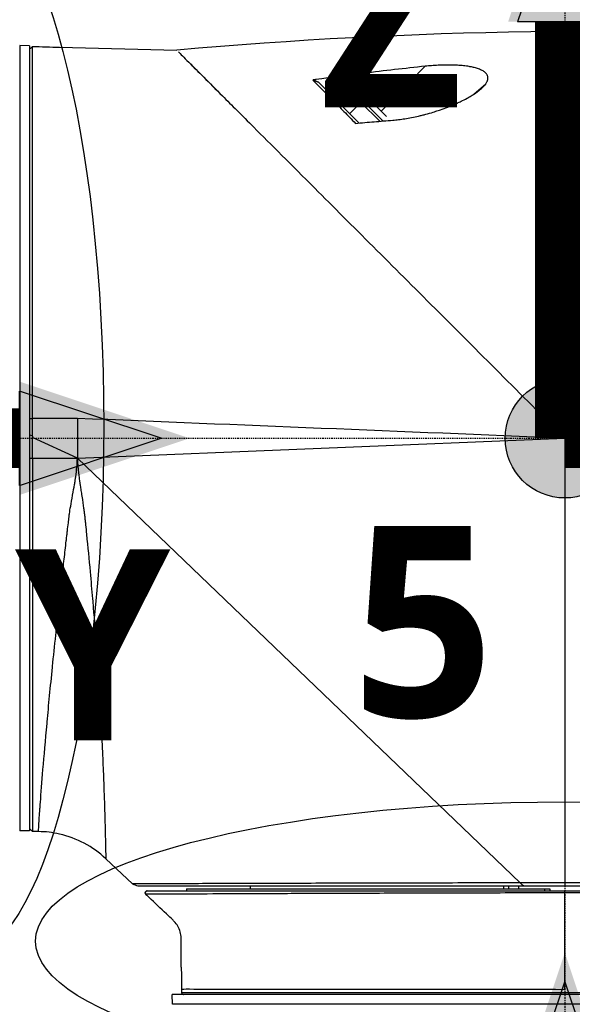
# Model space of a CAD drawing. Header units: millimetres. Extents: x 0 to 4378, y 0 to 2376.
# Tile 151 of 256: x 1524 to 1579, y 1681 to 1780. Entities that reach past the tile are written whole.
import ezdxf

# ---------------------------------------------------------------- set-up
doc = ezdxf.new("R2010")
doc.units = ezdxf.units.MM
doc.header["$LTSCALE"] = 0.2
doc.linetypes.add('CENTER2', pattern=[1.125, 0.75, -0.125, 0.125, -0.125])
for name, color, linetype in [('02_Center Line', 1, 'CENTER2'), ('07_Special Line2', 76, 'Continuous'), ('12_Before Rev.Num.', 5, 'Continuous'), ('13_After Rev.Num.', 6, 'Continuous')]:
    doc.layers.add(name, color=color, linetype=linetype)
doc.layers.add('14_Mark', color=7, linetype='Continuous', true_color=0xe03c31)
doc.styles.add('Rainbow-5.0 Style', font='malgunsl.ttf')
doc.dimstyles.new('Rainbow-5.0 Style', dxfattribs={"dimtxt": 4, "dimasz": 2.5, "dimexe": 1, "dimexo": 1, "dimgap": 1, "dimtad": 1, "dimdsep": 46, "dimtxsty": 'Rainbow-5.0 Style', "dimcen": 0, "dimclrd": 251, "dimclre": 251, "dimclrt": 7, "dimazin": 3, "dimtp": 0.1, "dimtm": 0.1, "dimtfac": 0.61, "dimtmove": 0, "dimatfit": 3, "dimfxl": 1, "dimlwd": -1, "dimlwe": -1, "dimarcsym": 1})
doc.dimstyles.new('Rainbow-5.0 Style$0', dxfattribs={"dimtxt": 4, "dimasz": 3, "dimexe": 2, "dimexo": 1, "dimgap": 0.8, "dimtad": 1, "dimzin": 9, "dimdsep": 46, "dimtxsty": 'Rainbow-5.0 Style', "dimcen": 0, "dimclrd": 251, "dimclre": 251, "dimclrt": 256, "dimadec": 1, "dimazin": 0, "dimtp": 0.1, "dimtm": 0.1, "dimtfac": 0.61, "dimtmove": 0, "dimatfit": 3, "dimfxl": 1, "dimlwd": -1, "dimlwe": -1, "dimarcsym": 1})

# ---------------------------------------------------------------- blocks, each defined once
blk = doc.blocks.new('Blk$A21N0-7P24L')
for p, q in [((-165.5, 1142.676), (-165.5, 1063.724)), ((-164.5, 1142.65), (-165.5, 1142.676)), ((-164.5, 1142.65), (-164.5, 1063.75)), ((-161.5, 1142.519), (-161.5, 1142.522)), ((-161.5, 1142.522), (-149.719, 1142.219)), ((-129.151, 1136.078), (-124.738, 1140.601)), ((-135.495, 1139.028), (-131.361, 1134.894)), ((-119.865, 1137.78), (-118.659, 1138.831)), ((-131.192, 1136.974), (-132.317, 1135.849)), ((-129.29, 1135.072), (-131.192, 1136.974)), ((-128.98, 1135.098), (-130.932, 1137.049)), ((-129.497, 1136.424), (-129.63, 1136.556)), ((-128.64, 1135.566), (-129.497, 1136.424)), ((-122.7, 1115.2), (-122.7, 1115.2)), ((-164.5, 1105.185), (-164.203, 1105.2)), ((-159.7, 1105.2), (-164.203, 1105.2)), ((-164.203, 1103.408), (-164.203, 1105.2)), ((-159.7, 1105.2), (-159.701, 1101.2)), ((-126.376, 1103.84), (-126.376, 1103.84)), ((-164.203, 1103.408), (-164.5, 1103.539)), ((-164.203, 1103.408), (-164.197, 1103.268)), ((-159.701, 1101.2), (-164.197, 1103.268)), ((-164.197, 1101.2), (-164.197, 1103.268)), ((-159.701, 1101.2), (-110.7, 1103.2)), ((-110.7, 1103.2), (-110.7, 1058.5)), ((-164.197, 1101.2), (-159.701, 1101.2)), ((-164.197, 1101.2), (-164.197, 1063.666)), ((-159.701, 1101.2), (-115.183, 1058.5)), ((-164.5, 1063.75), (-165.5, 1063.724)), ((-164.231, 1063.7), (-164.197, 1063.666)), ((-163.619, 1063.661), (-164.197, 1063.666)), ((-161.5, 1063.412), (-161.5, 1063.415)), ((-154.688, 1058.9), (-156.849, 1060.936)), ((-154.688, 1058.9), (-154.684, 1058.9)), ((-154.684, 1058.9), (-154.16, 1058.406)), ((-154.16, 1058.406), (-154.684, 1058.9)), ((-142.3, 1057.9), (-142.3, 1058.2)), ((-116.829, 1057.9), (-116.829, 1058.2)), ((-116.365, 1058.2), (-116.365, 1057.9)), ((-115.365, 1058.2), (-115.365, 1057.9)), ((-110.7, 1058.5), (-115.183, 1058.5)), ((-114.871, 1058.2), (-110.702, 1058.2)), ((-110.702, 1058.2), (-72.002, 1058.2)), ((-71.703, 1058.5), (-110.7, 1058.5)), ((-152.857, 1057.582), (-152.858, 1057.582)), ((-148.747, 1057.9), (-112.727, 1057.9)), ((-148.747, 1057.9), (-148.747, 1057.7)), ((-112.727, 1057.9), (-112.2, 1057.9)), ((-112.727, 1057.7), (-112.727, 1057.9)), ((-112.727, 1057.498), (-112.727, 1057.498)), ((-112.2, 1057.9), (-112.2, 1057.7)), ((-112.2, 1057.499), (-112.2, 1057.499)), ((-110.703, 1057.7), (-72.35, 1057.7)), ((-72.153, 1057.5), (-110.702, 1057.5)), ((-71.224, 1047.3), (-150.176, 1047.3)), ((-150.15, 1046.3), (-150.176, 1047.3)), ((-149.247, 1047.807), (-149.247, 1047.5)), ((-149.247, 1047.5), (-72.153, 1047.5)), ((-149.112, 1047.31), (-149.112, 1047.311)), ((-112.727, 1047.812), (-112.727, 1047.813)), ((-112.2, 1047.81), (-112.2, 1047.809)), ((-111.5, 1047.805), (-111.5, 1047.805)), ((-71.25, 1046.3), (-150.15, 1046.3))]:
    blk.add_line(p, q)
for centre, radius, start, end in [((-130.994, 1136.776), 0.28, 77.26923, 135), ((-132.034, 1132.172), 5, 61.2602, 77.26923), ((-163.707, 1053.659), 10, 46.70019, 77.25153), ((-149.047, 1047.5), 0.2, 180.00136, 250.88954), ((-149.05, 1047.5), 0.2, 251.87564, 270)]:
    blk.add_arc(centre, radius, start, end)
for centre, major_axis, ratio, start_param, end_param in [((397.361, -149.738), (714.851, -1240.381), 0.515016, 2.818308, 2.907382), ((-110.703, 1057.5), (0, 0.2), 0.005152, 4.712435, 6.283181)]:
    blk.add_ellipse(centre, major_axis=major_axis, ratio=ratio, start_param=start_param, end_param=end_param)
for points, knots in [([(-164.208, 1142.589), (-164.255, 1142.543), (-164.303, 1142.496), (-164.4, 1142.401), (-164.45, 1142.353), (-164.5, 1142.304)], [0.00107889, 0.00107889, 0.00107889, 0.00107889, 0.02093901, 0.02093901, 0.04187803, 0.04187803, 0.04187803, 0.04187803]), ([(-164.203, 1105.2), (-164.203, 1107.019), (-164.203, 1108.831), (-164.203, 1114.215), (-164.204, 1117.695), (-164.205, 1125.608), (-164.205, 1129.732), (-164.207, 1136.368), (-164.207, 1138.868), (-164.208, 1141.478), (-164.208, 1142.127), (-164.208, 1142.518), (-164.208, 1142.575), (-164.208, 1142.589)], [-6.580667, -6.580667, -6.580667, -6.580667, -6.029526, -6.029526, -4.924411, -4.924411, -3.357193, -3.357193, -1.848116, -1.848116, -0.91919, -0.91919, -0.597044, -0.597044, -0.597044, -0.597044]), ([(-149.548, 1142.048), (-149.356, 1141.856), (-149.005, 1141.505), (-148.48, 1140.98), (-148.455, 1140.955), (-148.43, 1140.93), (-147.63, 1140.13), (-146.492, 1138.992), (-145.123, 1137.623)], [0.366869, 0.366869, 0.366869, 0.366869, 0.988594, 0.988594, 1.019002, 1.019002, 1.019002, 1.986761, 1.986761, 1.986761, 1.986761]), ([(-148.43, 1140.93), (-148.199, 1140.699), (-147.945, 1140.445), (-147.665, 1140.165), (-146.983, 1139.483), (-146.151, 1138.651), (-145.174, 1137.674), (-145.149, 1137.649), (-145.123, 1137.623)], [1.0208114, 1.0208114, 1.0208114, 1.0208114, 1.2949648, 1.2949648, 1.2949648, 1.9652989, 1.9652989, 1.9829877, 1.9829877, 1.9829877, 1.9829877]), ([(-124.738, 1140.601), (-126.791, 1140.383), (-128.843, 1140.148), (-130.893, 1139.893), (-132.505, 1139.694), (-134.116, 1139.482), (-135.726, 1139.259), (-135.737, 1139.257), (-135.749, 1139.256), (-135.76, 1139.254), (-135.771, 1139.253), (-135.782, 1139.251), (-135.793, 1139.249), (-135.805, 1139.248), (-135.816, 1139.246), (-135.827, 1139.245), (-135.838, 1139.243), (-135.849, 1139.242), (-135.86, 1139.24), (-135.872, 1139.239), (-135.883, 1139.237), (-135.894, 1139.235), (-135.905, 1139.234), (-135.916, 1139.232), (-135.928, 1139.231), (-135.939, 1139.229), (-135.95, 1139.228), (-135.961, 1139.226), (-135.972, 1139.225), (-135.984, 1139.223), (-135.995, 1139.221), (-136.006, 1139.22), (-136.017, 1139.218), (-136.029, 1139.217)], [0, 0, 0, 0, 0.5446901, 0.5446901, 0.5446901, 0.9731926, 0.9731926, 0.9731926, 0.9761721, 0.9761721, 0.9761721, 0.9791515, 0.9791515, 0.9791515, 0.9821306, 0.9821306, 0.9821306, 0.9851095, 0.9851095, 0.9851095, 0.9880882, 0.9880882, 0.9880882, 0.9910667, 0.9910667, 0.9910667, 0.9940449, 0.9940449, 0.9940449, 0.9970229, 0.9970229, 0.9970229, 1, 1, 1, 1]), ([(-118.659, 1138.831), (-118.6, 1138.914), (-118.552, 1138.998), (-118.515, 1139.082), (-118.489, 1139.141), (-118.469, 1139.2), (-118.455, 1139.259), (-118.45, 1139.282), (-118.446, 1139.305), (-118.443, 1139.327), (-118.432, 1139.407), (-118.435, 1139.486), (-118.452, 1139.563), (-118.465, 1139.622), (-118.487, 1139.679), (-118.517, 1139.735), (-118.526, 1139.752), (-118.537, 1139.769), (-118.547, 1139.786), (-118.595, 1139.858), (-118.656, 1139.926), (-118.733, 1139.991), (-118.808, 1140.054), (-118.896, 1140.113), (-118.996, 1140.168), (-119, 1140.17), (-119.004, 1140.172), (-119.008, 1140.174), (-119.116, 1140.233), (-119.238, 1140.285), (-119.369, 1140.333), (-119.506, 1140.383), (-119.654, 1140.427), (-119.809, 1140.466), (-119.928, 1140.496), (-120.051, 1140.522), (-120.177, 1140.546), (-120.224, 1140.555), (-120.271, 1140.563), (-120.318, 1140.571), (-120.502, 1140.602), (-120.692, 1140.628), (-120.885, 1140.648), (-120.985, 1140.659), (-121.086, 1140.669), (-121.188, 1140.677), (-121.29, 1140.685), (-121.392, 1140.692), (-121.495, 1140.699), (-121.706, 1140.711), (-121.92, 1140.719), (-122.135, 1140.723), (-122.352, 1140.727), (-122.571, 1140.726), (-122.79, 1140.723), (-122.9, 1140.721), (-123.01, 1140.718), (-123.12, 1140.714), (-123.23, 1140.711), (-123.34, 1140.706), (-123.45, 1140.701), (-123.559, 1140.695), (-123.667, 1140.689), (-123.776, 1140.682), (-123.885, 1140.675), (-123.993, 1140.668), (-124.102, 1140.659), (-124.315, 1140.642), (-124.527, 1140.623), (-124.738, 1140.601)], [0, 0, 0, 0, 0.056632, 0.056632, 0.056632, 0.096454, 0.096454, 0.096454, 0.111824, 0.111824, 0.111824, 0.165846, 0.165846, 0.165846, 0.20668, 0.20668, 0.20668, 0.219195, 0.219195, 0.219195, 0.272825, 0.272825, 0.272825, 0.325748, 0.325748, 0.325748, 0.327708, 0.327708, 0.327708, 0.384812, 0.384812, 0.384812, 0.444801, 0.444801, 0.444801, 0.490886, 0.490886, 0.490886, 0.50793, 0.50793, 0.50793, 0.574139, 0.574139, 0.574139, 0.608535, 0.608535, 0.608535, 0.642931, 0.642931, 0.642931, 0.713682, 0.713682, 0.713682, 0.785572, 0.785572, 0.785572, 0.821665, 0.821665, 0.821665, 0.857759, 0.857759, 0.857759, 0.893613, 0.893613, 0.893613, 0.929468, 0.929468, 0.929468, 1, 1, 1, 1]), ([(-136.029, 1139.217), (-135.422, 1138.604), (-134.752, 1137.923), (-133.651, 1136.806), (-133.282, 1136.432), (-132.522, 1135.662), (-132.131, 1135.267), (-131.731, 1134.861)], [-0.9428381, -0.9428381, -0.9428381, -0.9428381, -0.4619663, -0.4619663, -0.2309708, -0.2309708, -0.000002, -0.000002, -0.000002, -0.000002]), ([(-128.002, 1135.178), (-127.903, 1135.186), (-127.804, 1135.195), (-127.706, 1135.205), (-127.608, 1135.215), (-127.51, 1135.225), (-127.412, 1135.237), (-127.2, 1135.263), (-126.988, 1135.292), (-126.779, 1135.325), (-126.553, 1135.361), (-126.329, 1135.401), (-126.107, 1135.444), (-125.871, 1135.49), (-125.636, 1135.541), (-125.404, 1135.595), (-125.281, 1135.623), (-125.159, 1135.652), (-125.038, 1135.683), (-124.917, 1135.713), (-124.797, 1135.745), (-124.677, 1135.777), (-124.428, 1135.844), (-124.181, 1135.915), (-123.938, 1135.99), (-123.767, 1136.042), (-123.597, 1136.097), (-123.429, 1136.153), (-123.352, 1136.179), (-123.275, 1136.205), (-123.199, 1136.231), (-122.954, 1136.316), (-122.712, 1136.405), (-122.475, 1136.496), (-122.239, 1136.588), (-122.006, 1136.683), (-121.78, 1136.781), (-121.687, 1136.821), (-121.595, 1136.862), (-121.504, 1136.903), (-121.377, 1136.961), (-121.251, 1137.02), (-121.127, 1137.08), (-120.923, 1137.179), (-120.723, 1137.282), (-120.531, 1137.386), (-120.42, 1137.447), (-120.311, 1137.508), (-120.205, 1137.571), (-120.136, 1137.611), (-120.068, 1137.653), (-120.001, 1137.694), (-119.842, 1137.793), (-119.689, 1137.894), (-119.545, 1137.997), (-119.461, 1138.057), (-119.38, 1138.118), (-119.303, 1138.18), (-119.257, 1138.217), (-119.213, 1138.253), (-119.169, 1138.29), (-119.063, 1138.381), (-118.963, 1138.475), (-118.874, 1138.569), (-118.821, 1138.626), (-118.771, 1138.683), (-118.725, 1138.741), (-118.702, 1138.771), (-118.68, 1138.801), (-118.659, 1138.831)], [0, 0, 0, 0, 0.025513, 0.025513, 0.025513, 0.051026, 0.051026, 0.051026, 0.106311, 0.106311, 0.106311, 0.165742, 0.165742, 0.165742, 0.229037, 0.229037, 0.229037, 0.262375, 0.262375, 0.262375, 0.295714, 0.295714, 0.295714, 0.365119, 0.365119, 0.365119, 0.414042, 0.414042, 0.414042, 0.436384, 0.436384, 0.436384, 0.508521, 0.508521, 0.508521, 0.580426, 0.580426, 0.580426, 0.609779, 0.609779, 0.609779, 0.65098, 0.65098, 0.65098, 0.719144, 0.719144, 0.719144, 0.758417, 0.758417, 0.758417, 0.783989, 0.783989, 0.783989, 0.844832, 0.844832, 0.844832, 0.880339, 0.880339, 0.880339, 0.901187, 0.901187, 0.901187, 0.952899, 0.952899, 0.952899, 0.984033, 0.984033, 0.984033, 1, 1, 1, 1]), ([(-145.123, 1137.623), (-144.194, 1136.694), (-143.156, 1135.656), (-141.98, 1134.48), (-140.24, 1132.74), (-138.197, 1130.697), (-132.102, 1124.602), (-127.969, 1120.469), (-119.487, 1111.987), (-115.081, 1107.581), (-110.7, 1103.2)], [1.989286, 1.989286, 1.989286, 1.989286, 2.617126, 2.617126, 2.617126, 3.546139, 3.546139, 5.024362, 5.024362, 6.50674, 6.50674, 6.50674, 6.50674]), ([(-131.731, 1134.861), (-131.11, 1134.917), (-130.489, 1134.971), (-129.245, 1135.076), (-128.624, 1135.128), (-128.002, 1135.178)], [-0.3749668, -0.3749668, -0.3749668, -0.3749668, -0.1874834, -0.1874834, -0.000001, -0.000001, -0.000001, -0.000001]), ([(-110.7, 1103.2), (-110.565, 1103.065), (-110.431, 1102.931), (-110.159, 1102.659), (-110.022, 1102.522), (-109.61, 1102.11), (-109.336, 1101.836), (-108.787, 1101.287), (-108.513, 1101.013), (-107.965, 1100.465), (-107.691, 1100.191), (-107.143, 1099.643), (-106.869, 1099.369), (-106.322, 1098.822), (-106.048, 1098.548), (-105.502, 1098.002), (-105.229, 1097.729), (-104.683, 1097.183), (-104.41, 1096.91), (-103.866, 1096.366), (-103.593, 1096.093), (-103.05, 1095.55), (-102.778, 1095.278), (-101.964, 1094.464), (-101.423, 1093.923), (-99.804, 1092.304), (-98.731, 1091.231), (-97.134, 1089.634), (-96.603, 1089.103), (-95.548, 1088.048), (-95.023, 1087.523), (-93.979, 1086.479), (-93.459, 1085.959), (-92.427, 1084.927), (-91.914, 1084.414), (-90.896, 1083.396), (-90.391, 1082.891), (-89.388, 1081.888), (-88.892, 1081.392), (-87.907, 1080.407), (-87.42, 1079.92), (-86.455, 1078.955), (-85.978, 1078.478), (-85.037, 1077.537), (-84.571, 1077.071), (-84.113, 1076.613)], [0.653156, 0.653156, 0.653156, 0.653156, 0.6581633, 0.6581633, 0.6632653, 0.6632653, 0.6734694, 0.6734694, 0.6836735, 0.6836735, 0.6938776, 0.6938776, 0.7040816, 0.7040816, 0.7142857, 0.7142857, 0.7244898, 0.7244898, 0.7346939, 0.7346939, 0.744898, 0.744898, 0.755102, 0.755102, 0.7755102, 0.7755102, 0.8163265, 0.8163265, 0.8367347, 0.8367347, 0.8571429, 0.8571429, 0.877551, 0.877551, 0.8979592, 0.8979592, 0.9183673, 0.9183673, 0.9387755, 0.9387755, 0.9591837, 0.9591837, 0.9795918, 0.9795918, 1, 1, 1, 1]), ([(-164.5, 1101.208), (-164.397, 1101.205), (-164.293, 1101.202), (-164.2, 1101.2), (-164.199, 1101.2), (-164.198, 1101.2), (-164.197, 1101.2)], [0, 0, 0, 0, 0.04400846, 0.04400846, 0.04400846, 0.04442108, 0.04442108, 0.04442108, 0.04442108]), ([(-163.619, 1063.661), (-163.617, 1063.692), (-163.602, 1063.94), (-163.574, 1064.37), (-163.548, 1064.763), (-163.512, 1065.308), (-163.464, 1065.974), (-163.452, 1066.134), (-163.441, 1066.295), (-163.427, 1066.478), (-163.424, 1066.522), (-163.421, 1066.567), (-163.417, 1066.614), (-163.349, 1067.532), (-163.263, 1068.641), (-163.158, 1069.908), (-163.045, 1071.274), (-162.911, 1072.827), (-162.753, 1074.537), (-162.749, 1074.59), (-162.744, 1074.643), (-162.739, 1074.696), (-162.585, 1076.359), (-162.407, 1078.2), (-162.205, 1080.197), (-162.203, 1080.222), (-162.2, 1080.246), (-162.198, 1080.271), (-162.095, 1081.283), (-161.986, 1082.336), (-161.871, 1083.425), (-161.814, 1083.969), (-161.755, 1084.522), (-161.694, 1085.084), (-161.638, 1085.611), (-161.577, 1086.172), (-161.52, 1086.685), (-161.516, 1086.72), (-161.513, 1086.754), (-161.509, 1086.788), (-161.39, 1087.869), (-161.264, 1088.997), (-161.131, 1090.172), (-161.064, 1090.76), (-160.996, 1091.359), (-160.926, 1091.969), (-160.891, 1092.274), (-160.855, 1092.581), (-160.819, 1092.892), (-160.801, 1093.047), (-160.783, 1093.203), (-160.765, 1093.36), (-160.75, 1093.494), (-160.739, 1093.586), (-160.717, 1093.771), (-160.714, 1093.801), (-160.71, 1093.834), (-160.706, 1093.869), (-160.669, 1094.183), (-160.637, 1094.456), (-160.61, 1094.687), (-160.593, 1094.832), (-160.578, 1094.96), (-160.565, 1095.072), (-160.562, 1095.098), (-160.559, 1095.123), (-160.556, 1095.147), (-160.543, 1095.259), (-160.531, 1095.353), (-160.522, 1095.428), (-160.512, 1095.51), (-160.509, 1095.534), (-160.499, 1095.607), (-160.498, 1095.616), (-160.497, 1095.625), (-160.495, 1095.634), (-160.469, 1095.826), (-160.429, 1096.077), (-160.375, 1096.387), (-160.324, 1096.688), (-160.252, 1097.082), (-160.183, 1097.46), (-160.18, 1097.472), (-160.178, 1097.485), (-160.176, 1097.497), (-160.104, 1097.886), (-160.041, 1098.234), (-159.99, 1098.54), (-159.964, 1098.694), (-159.942, 1098.837), (-159.921, 1098.969), (-159.902, 1099.098), (-159.891, 1099.173), (-159.869, 1099.325), (-159.869, 1099.33), (-159.868, 1099.336), (-159.867, 1099.341), (-159.778, 1099.993), (-159.722, 1100.613), (-159.701, 1101.2)], [0, 0, 0, 0, 0.114164, 0.114164, 0.114164, 0.21875, 0.21875, 0.21875, 0.2439349, 0.2439349, 0.2439349, 0.25, 0.25, 0.25, 0.3684285, 0.3684285, 0.3684285, 0.4960496, 0.4960496, 0.4960496, 0.5, 0.5, 0.5, 0.6234861, 0.6234861, 0.6234861, 0.625, 0.625, 0.625, 0.6875, 0.6875, 0.6875, 0.71875, 0.71875, 0.71875, 0.7480399, 0.7480399, 0.7480399, 0.75, 0.75, 0.75, 0.8125, 0.8125, 0.8125, 0.84375, 0.84375, 0.84375, 0.859375, 0.859375, 0.859375, 0.8671875, 0.8671875, 0.8671875, 0.8739116, 0.8739116, 0.8739116, 0.875, 0.875, 0.875, 0.8846211, 0.8846211, 0.8846211, 0.890625, 0.890625, 0.890625, 0.8919972, 0.8919972, 0.8919972, 0.8984375, 0.8984375, 0.8984375, 0.9054604, 0.9054604, 0.9054604, 0.90625, 0.90625, 0.90625, 0.921875, 0.921875, 0.921875, 0.9370051, 0.9370051, 0.9370051, 0.9375, 0.9375, 0.9375, 0.953125, 0.953125, 0.953125, 0.9609375, 0.9609375, 0.9609375, 0.9684986, 0.9684986, 0.9684986, 0.96875, 0.96875, 0.96875, 1, 1, 1, 1]), ([(-159.701, 1101.2), (-159.685, 1100.766), (-159.65, 1100.302), (-159.597, 1099.81), (-159.579, 1099.645), (-159.554, 1099.429), (-159.538, 1099.308), (-159.508, 1099.065), (-159.469, 1098.782), (-159.422, 1098.46), (-159.398, 1098.299), (-159.372, 1098.128), (-159.344, 1097.948), (-159.316, 1097.767), (-159.292, 1097.615), (-159.255, 1097.377), (-159.18, 1096.902), (-159.12, 1096.504), (-159.074, 1096.183), (-159.051, 1096.022), (-159.032, 1095.88), (-159.015, 1095.757), (-159.007, 1095.696), (-159, 1095.639), (-158.993, 1095.587), (-158.987, 1095.535), (-158.978, 1095.459), (-158.976, 1095.445), (-158.972, 1095.416), (-158.962, 1095.322), (-158.946, 1095.164), (-158.94, 1095.107), (-158.933, 1095.042), (-158.926, 1094.97), (-158.923, 1094.94), (-158.92, 1094.91), (-158.916, 1094.878), (-158.911, 1094.822), (-158.905, 1094.763), (-158.898, 1094.699), (-158.892, 1094.635), (-158.882, 1094.536), (-158.878, 1094.496), (-158.846, 1094.178), (-158.816, 1093.873), (-158.784, 1093.552), (-158.657, 1092.269), (-158.536, 1091.01), (-158.423, 1089.778), (-158.339, 1088.854), (-158.258, 1087.946), (-158.182, 1087.056), (-158.156, 1086.76), (-158.136, 1086.516), (-158.107, 1086.172), (-157.895, 1083.62), (-157.728, 1081.32), (-157.595, 1079.265), (-157.584, 1079.109), (-157.575, 1078.954), (-157.565, 1078.801), (-157.444, 1076.902), (-157.352, 1075.218), (-157.278, 1073.728), (-157.267, 1073.515), (-157.259, 1073.342), (-157.247, 1073.101), (-157.201, 1072.136), (-157.161, 1071.225), (-157.126, 1070.368), (-157.091, 1069.512), (-157.06, 1068.684), (-157.035, 1067.967), (-157.022, 1067.608), (-157.01, 1067.253), (-156.999, 1066.902), (-156.989, 1066.595), (-156.979, 1066.292), (-156.97, 1065.995), (-156.969, 1065.953), (-156.967, 1065.892), (-156.966, 1065.868), (-156.961, 1065.679), (-156.953, 1065.428), (-156.945, 1065.129), (-156.941, 1064.98), (-156.936, 1064.819), (-156.932, 1064.65), (-156.927, 1064.48), (-156.922, 1064.287), (-156.918, 1064.117), (-156.909, 1063.777), (-156.903, 1063.503), (-156.897, 1063.278), (-156.894, 1063.165), (-156.892, 1063.064), (-156.89, 1062.975), (-156.889, 1062.93), (-156.888, 1062.888), (-156.887, 1062.848), (-156.887, 1062.828), (-156.886, 1062.809), (-156.886, 1062.79), (-156.885, 1062.772), (-156.885, 1062.764), (-156.884, 1062.736), (-156.879, 1062.512), (-156.876, 1062.321), (-156.872, 1062.157), (-156.87, 1062.075), (-156.869, 1062), (-156.867, 1061.93), (-156.867, 1061.896), (-156.866, 1061.862), (-156.865, 1061.831), (-156.865, 1061.799), (-156.864, 1061.777), (-156.864, 1061.739), (-156.852, 1061.144), (-156.849, 1060.936), (-156.849, 1060.936)], [0, 0, 0, 0, 0.0234375, 0.0234375, 0.0234375, 0.03125, 0.03125, 0.03125, 0.046875, 0.046875, 0.046875, 0.0546875, 0.0546875, 0.0546875, 0.0625, 0.0625, 0.0625, 0.078125, 0.078125, 0.078125, 0.0859375, 0.0859375, 0.0859375, 0.0898437, 0.0898437, 0.0898437, 0.09375, 0.09375, 0.09375, 0.1015625, 0.1015625, 0.1015625, 0.1043487, 0.1043487, 0.1043487, 0.1054687, 0.1054687, 0.1054687, 0.1074219, 0.1074219, 0.1074219, 0.109375, 0.109375, 0.109375, 0.125, 0.125, 0.125, 0.1875, 0.1875, 0.1875, 0.234375, 0.234375, 0.234375, 0.25, 0.25, 0.25, 0.3661699, 0.3661699, 0.3661699, 0.375, 0.375, 0.375, 0.484375, 0.484375, 0.484375, 0.5, 0.5, 0.5, 0.5625, 0.5625, 0.5625, 0.625, 0.625, 0.625, 0.65625, 0.65625, 0.65625, 0.6835937, 0.6835937, 0.6835937, 0.6875, 0.6875, 0.6875, 0.71875, 0.71875, 0.71875, 0.734375, 0.734375, 0.734375, 0.75, 0.75, 0.75, 0.78125, 0.78125, 0.78125, 0.796875, 0.796875, 0.796875, 0.8046875, 0.8046875, 0.8046875, 0.8085937, 0.8085937, 0.8085937, 0.8125, 0.8125, 0.8125, 0.84375, 0.84375, 0.84375, 0.859375, 0.859375, 0.859375, 0.8671875, 0.8671875, 0.8671875, 0.875, 0.875, 0.875, 0.9999925, 0.9999925, 0.9999925, 0.9999925]), ([(-164.231, 1063.7), (-164.233, 1063.702), (-164.235, 1063.704), (-164.3, 1063.77), (-164.368, 1063.839), (-164.456, 1063.927), (-164.478, 1063.949), (-164.5, 1063.971)], [0.18350336, 0.18350336, 0.18350336, 0.18350336, 0.18439193, 0.18439193, 0.21128075, 0.21128075, 0.22082393, 0.22082393, 0.22082393, 0.22082393]), ([(-115.187, 1058.5), (-116.244, 1058.5), (-117.302, 1058.499), (-119.746, 1058.497), (-121.131, 1058.496), (-123.485, 1058.492), (-124.461, 1058.49), (-127.018, 1058.485), (-128.584, 1058.482), (-131.058, 1058.476), (-131.99, 1058.473), (-134.195, 1058.467), (-135.45, 1058.463), (-137.683, 1058.457), (-138.674, 1058.454), (-140.586, 1058.448), (-141.506, 1058.445), (-142.387, 1058.443), (-145.187, 1058.434), (-147.563, 1058.427), (-150.082, 1058.419), (-150.672, 1058.417), (-152.103, 1058.412), (-152.81, 1058.41), (-153.839, 1058.407), (-154.127, 1058.406), (-154.16, 1058.406)], [0.031642, 0.031642, 0.031642, 0.031642, 0.348943, 0.348943, 0.767417, 0.767417, 1.066165, 1.066165, 1.560188, 1.560188, 1.865568, 1.865568, 2.298337, 2.298337, 2.664972, 2.664972, 3.031606, 3.031606, 3.031606, 4.197644, 4.197644, 4.603851, 4.603851, 5.308592, 5.308592, 6.063495, 6.063495, 6.063495, 6.063495]), ([(-154.16, 1058.406), (-154.073, 1058.371), (-153.987, 1058.337), (-153.814, 1058.269), (-153.728, 1058.234), (-153.641, 1058.2)], [0, 0, 0, 0, 0.02788545, 0.02788545, 0.05576978, 0.05576978, 0.05576978, 0.05576978]), ([(-153.641, 1058.2), (-153.608, 1058.2), (-153.325, 1058.2), (-152.314, 1058.2), (-151.618, 1058.2), (-150.21, 1058.2), (-149.629, 1058.2), (-147.15, 1058.2), (-144.81, 1058.2), (-142.052, 1058.2), (-141.185, 1058.2), (-140.278, 1058.2), (-138.395, 1058.2), (-137.417, 1058.2), (-135.216, 1058.2), (-133.98, 1058.2), (-131.804, 1058.2), (-130.884, 1058.2), (-128.442, 1058.2), (-126.896, 1058.2), (-124.368, 1058.2), (-123.403, 1058.2), (-121.074, 1058.2), (-119.703, 1058.2), (-117.177, 1058.2), (-116.025, 1058.2), (-114.871, 1058.2)], [-6.062819, -6.062819, -6.062819, -6.062819, -5.308592, -5.308592, -4.603851, -4.603851, -4.197644, -4.197644, -3.031606, -3.031606, -3.031606, -2.664972, -2.664972, -2.298337, -2.298337, -1.865568, -1.865568, -1.560188, -1.560188, -1.066165, -1.066165, -0.767417, -0.767417, -0.348943, -0.348943, -0.000211, -0.000211, -0.000211, -0.000211]), ([(-114.871, 1058.2), (-114.921, 1058.247), (-114.968, 1058.298), (-115.103, 1058.435), (-115.142, 1058.467), (-115.187, 1058.5)], [0, 0, 0, 0, 0.02500117, 0.02500117, 0.06575838, 0.06575838, 0.06575838, 0.06575838]), ([(-152.68, 1057.7), (-152.694, 1057.7), (-152.708, 1057.699), (-152.736, 1057.693), (-152.751, 1057.688), (-152.787, 1057.671), (-152.808, 1057.656), (-152.843, 1057.62), (-152.857, 1057.598), (-152.876, 1057.55), (-152.88, 1057.525), (-152.88, 1057.474), (-152.875, 1057.45), (-152.861, 1057.412), (-152.853, 1057.399), (-152.837, 1057.375), (-152.828, 1057.364), (-152.818, 1057.355)], [-0.04775412, -0.04775412, -0.04775412, -0.04775412, -0.04364758, -0.04364758, -0.03903252, -0.03903252, -0.03159343, -0.03159343, -0.0238785, -0.0238785, -0.01616378, -0.01616378, -0.00872589, -0.00872589, -0.00410898, -0.00410898, -0.00000219, -0.00000219, -0.00000219, -0.00000219]), ([(-152.818, 1057.355), (-152.828, 1057.371), (-152.84, 1057.385), (-152.86, 1057.421), (-152.867, 1057.442), (-152.875, 1057.485), (-152.876, 1057.506), (-152.87, 1057.545), (-152.865, 1057.564), (-152.857, 1057.582)], [-0.02505059, -0.02505059, -0.02505059, -0.02505059, -0.01946626, -0.01946626, -0.01278779, -0.01278779, -0.00652033, -0.00652033, -0.00072322, -0.00072322, -0.00072322, -0.00072322]), ([(-152.858, 1057.582), (-152.849, 1057.602), (-152.837, 1057.621), (-152.807, 1057.652), (-152.789, 1057.666), (-152.751, 1057.686), (-152.73, 1057.694), (-152.699, 1057.699), (-152.69, 1057.7), (-152.68, 1057.7)], [0, 0, 0, 0, 0.00648936, 0.00648936, 0.01299025, 0.01299025, 0.01949179, 0.01949179, 0.02239638, 0.02239638, 0.02239638, 0.02239638]), ([(-110.705, 1057.5), (-112.056, 1057.5), (-113.422, 1057.497), (-114.766, 1057.495), (-116.064, 1057.493), (-117.359, 1057.489), (-118.65, 1057.486), (-118.691, 1057.486), (-118.732, 1057.486), (-118.773, 1057.486), (-121.361, 1057.479), (-123.953, 1057.472), (-126.44, 1057.464), (-126.492, 1057.464), (-126.544, 1057.464), (-126.595, 1057.464), (-129.065, 1057.456), (-131.417, 1057.449), (-133.658, 1057.441), (-135.945, 1057.433), (-138.134, 1057.423), (-140.115, 1057.415), (-140.18, 1057.415), (-140.245, 1057.415), (-140.31, 1057.414), (-144.182, 1057.399), (-147.308, 1057.386), (-149.452, 1057.376), (-149.497, 1057.376), (-149.541, 1057.376), (-149.585, 1057.376), (-150.611, 1057.371), (-151.414, 1057.368), (-151.955, 1057.365), (-152.519, 1057.361), (-152.81, 1057.357), (-152.818, 1057.355)], [0, 0, 0, 0, 0.063604, 0.063604, 0.063604, 0.125, 0.125, 0.125, 0.1269497, 0.1269497, 0.1269497, 0.25, 0.25, 0.25, 0.2525669, 0.2525669, 0.2525669, 0.375, 0.375, 0.375, 0.5, 0.5, 0.5, 0.5041101, 0.5041101, 0.5041101, 0.75, 0.75, 0.75, 0.7551095, 0.7551095, 0.7551095, 0.875, 0.875, 0.875, 1, 1, 1, 1]), ([(-152.68, 1057.7), (-152.685, 1057.7), (-152.602, 1057.7), (-152.436, 1057.7), (-152.337, 1057.7), (-152.208, 1057.7), (-152.047, 1057.7), (-151.55, 1057.7), (-150.763, 1057.7), (-149.703, 1057.7), (-149.681, 1057.7), (-149.659, 1057.7), (-149.637, 1057.7), (-148.59, 1057.7), (-147.299, 1057.7), (-145.769, 1057.7), (-145.758, 1057.7), (-145.748, 1057.7), (-145.737, 1057.7), (-144.193, 1057.7), (-142.395, 1057.7), (-140.418, 1057.7), (-140.404, 1057.7), (-140.391, 1057.7), (-140.378, 1057.7), (-138.412, 1057.7), (-136.231, 1057.7), (-133.947, 1057.7), (-133.899, 1057.7), (-133.852, 1057.7), (-133.805, 1057.7), (-131.547, 1057.7), (-129.172, 1057.7), (-126.679, 1057.7), (-126.592, 1057.7), (-126.505, 1057.7), (-126.417, 1057.7), (-123.952, 1057.7), (-121.379, 1057.7), (-118.8, 1057.7), (-118.679, 1057.7), (-118.559, 1057.7), (-118.438, 1057.7), (-115.887, 1057.7), (-113.291, 1057.7), (-110.703, 1057.7)], [0.0110023, 0.0110023, 0.0110023, 0.0110023, 0.0796108, 0.0796108, 0.0796108, 0.120585, 0.120585, 0.120585, 0.2474184, 0.2474184, 0.2474184, 0.25, 0.25, 0.25, 0.3741336, 0.3741336, 0.3741336, 0.375, 0.375, 0.375, 0.5, 0.5, 0.5, 0.5008486, 0.5008486, 0.5008486, 0.625, 0.625, 0.625, 0.6275639, 0.6275639, 0.6275639, 0.75, 0.75, 0.75, 0.7542782, 0.7542782, 0.7542782, 0.875, 0.875, 0.875, 0.8806422, 0.8806422, 0.8806422, 1, 1, 1, 1]), ([(-110.7, 1047.8), (-110.7, 1048.59), (-110.701, 1049.381), (-110.701, 1050.171), (-110.701, 1050.582), (-110.702, 1050.992), (-110.702, 1051.403), (-110.702, 1051.608), (-110.702, 1051.813), (-110.702, 1052.018), (-110.702, 1052.223), (-110.702, 1052.428), (-110.702, 1052.634), (-110.703, 1052.839), (-110.703, 1053.044), (-110.703, 1053.249), (-110.703, 1053.352), (-110.703, 1053.454), (-110.703, 1053.557), (-110.703, 1053.66), (-110.703, 1053.762), (-110.703, 1053.865), (-110.703, 1054.275), (-110.703, 1054.686), (-110.704, 1055.096), (-110.704, 1055.897), (-110.704, 1056.699), (-110.705, 1057.5)], [0, 0, 0, 0, 0.2444664, 0.2444664, 0.2444664, 0.371392, 0.371392, 0.371392, 0.4348549, 0.4348549, 0.4348549, 0.4983177, 0.4983177, 0.4983177, 0.5617805, 0.5617805, 0.5617805, 0.5935119, 0.5935119, 0.5935119, 0.6252433, 0.6252433, 0.6252433, 0.752169, 0.752169, 0.752169, 0.9999999, 0.9999999, 0.9999999, 0.9999999]), ([(-149.253, 1050.032), (-149.255, 1050.589), (-149.258, 1051.147), (-149.262, 1052.124), (-149.249, 1052.546), (-149.278, 1053.172), (-149.305, 1053.384), (-149.417, 1053.782), (-149.497, 1053.971), (-149.701, 1054.324), (-149.827, 1054.489), (-150.007, 1054.676), (-150.045, 1054.712), (-150.312, 1054.97), (-150.528, 1055.174), (-151.326, 1055.94), (-151.905, 1056.489), (-152.485, 1057.039)], [0, 0, 0, 0, 0.1713167, 0.1713167, 0.2998109, 0.2998109, 0.3662615, 0.3662615, 0.4286663, 0.4286663, 0.4911014, 0.4911014, 0.5067291, 0.5067291, 0.6041296, 0.6041296, 0.8557956, 0.8557956, 0.8557956, 0.8557956]), ([(-149.247, 1047.806), (-149.182, 1047.869), (-148.131, 1047.826), (-146.171, 1047.828), (-144.212, 1047.83), (-141.344, 1047.828), (-137.783, 1047.832), (-134.221, 1047.836), (-129.964, 1047.828), (-125.335, 1047.824), (-120.706, 1047.819), (-115.701, 1047.835), (-110.7, 1047.8)], [0, 0, 0, 0, 0.25, 0.25, 0.25, 0.5, 0.5, 0.5, 0.75, 0.75, 0.75, 1, 1, 1, 1])]:
    blk.add_open_spline(points, degree=3, knots=knots)
for points in [[(-164.208, 1142.589), (-163.305, 1142.566), (-162.403, 1142.542), (-161.5, 1142.519)], [(-110.7, 1103.2), (-127.033, 1103.867), (-143.367, 1104.533), (-159.7, 1105.2)], [(-161.5, 1063.415), (-162.194, 1063.572), (-162.905, 1063.655), (-163.619, 1063.661)], [(-156.849, 1060.936), (-156.849, 1060.936), (-156.849, 1060.936), (-156.849, 1060.936)], [(-115.183, 1058.5), (-115.184, 1058.5), (-115.185, 1058.5), (-115.187, 1058.5)], [(-110.7, 1058.5), (-110.701, 1058.4), (-110.701, 1058.3), (-110.702, 1058.2)], [(-152.818, 1057.355), (-152.707, 1057.25), (-152.596, 1057.145), (-152.485, 1057.04)], [(-152.676, 1057.7), (-152.674, 1057.7), (-152.673, 1057.7), (-152.671, 1057.7)], [(-149.253, 1050.032), (-149.251, 1049.29), (-149.249, 1048.548), (-149.247, 1047.806)]]:
    blk.add_open_spline(points, degree=3)
blk.add_rational_spline([(-136.029, 1139.217), (-135.762, 1139.122), (-135.495, 1139.028)], [1.00000289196, 1.00000306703, 1.00000322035], degree=2)
at = {"layer": '02_Center Line'}
for p, q in [((-110.7, 1154.107), (-110.7, 931.805)), ((-217.43, 1103.2), (-50.028, 1103.2))]:
    blk.add_line(p, q, dxfattribs=at)
blk = doc.blocks.new('A$C19ebd0c3_1234')
for q in [(46.929, -0.778), (54.3, 6.594)]:
    blk.add_line((46.929, 6.594), q)
blk.add_ellipse((0, 0), major_axis=(53.194, 0), ratio=0.263273)
blk = doc.blocks.new('A$C46360d6a')
at = {"layer": '07_Special Line2'}
blk.add_hatch(color=256, dxfattribs=at).paths.add_polyline_path([(49.156, 0), (34.9, 4.752), (34.9, -4.752)])
at = {"layer": '12_Before Rev.Num.'}
blk.add_hatch(color=256, dxfattribs=at).paths.add_polyline_path([(0, 49.156), (-4.752, 34.9), (4.752, 34.9)])
at = {"layer": '14_Mark'}
h = blk.add_hatch(color=256, dxfattribs=at)
h.dxf.hatch_style = 1
h.paths.add_polyline_path([(5, 0, 1), (-5, 0, 1)])
at = {"layer": '07_Special Line2'}
for p, q in [((34.9, -3.96), (34.9, 3.96)), ((46.78, 0), (34.9, 3.96)), ((34.9, -3.96), (46.78, 0))]:
    blk.add_line(p, q, dxfattribs=at)
at = {"layer": '07_Special Line2', "const_width": 5}
blk.add_lwpolyline([(34.9, 0), (0, 0)], dxfattribs=at)
at = {"layer": '12_Before Rev.Num.'}
for p, q in [((0, 46.78), (-3.96, 34.9)), ((3.96, 34.9), (0, 46.78)), ((3.96, 34.9), (-3.96, 34.9))]:
    blk.add_line(p, q, dxfattribs=at)
at = {"layer": '12_Before Rev.Num.', "const_width": 5}
blk.add_lwpolyline([(0, 34.9), (0, 0)], dxfattribs=at)
at = {"layer": '14_Mark'}
blk.add_circle((0, 0), 5, dxfattribs=at)
at = {"layer": '07_Special Line2', "insert": (34.529, -17.308), "char_height": 16, "attachment_point": 4, "style": 'Rainbow-5.0 Style'}
blk.add_mtext('{\\fMalgun Gothic Semilight|b1|i0|c129|p50;Y}', dxfattribs=at)
at = {"layer": '12_Before Rev.Num.', "insert": (-20.587, 35.725), "char_height": 16, "attachment_point": 4, "style": 'Rainbow-5.0 Style'}
blk.add_mtext('{\\fMalgun Gothic Semilight|b1|i0|c129|p50;Z}', dxfattribs=at)
at = {"layer": '14_Mark', "insert": (-17.839, -15.459), "char_height": 16, "attachment_point": 4, "style": 'Rainbow-5.0 Style'}
blk.add_mtext('{\\fMalgun Gothic Semilight|b1|i0|c129|p50;T}', dxfattribs=at)
blk = doc.blocks.new('A$Cc9315064')
at = {"layer": '07_Special Line2'}
blk.add_hatch(color=256, dxfattribs=at).paths.add_polyline_path([(49.156, 0), (34.9, 4.752), (34.9, -4.752)])
at = {"layer": '12_Before Rev.Num.'}
blk.add_hatch(color=256, dxfattribs=at).paths.add_polyline_path([(0, 49.156), (-4.752, 34.9), (4.752, 34.9)])
at = {"layer": '14_Mark'}
h = blk.add_hatch(color=256, dxfattribs=at)
h.dxf.hatch_style = 1
h.paths.add_polyline_path([(5, 0, 1), (-5, 0, 1)])
at = {"layer": '07_Special Line2'}
for p, q in [((34.9, -3.96), (34.9, 3.96)), ((46.78, 0), (34.9, 3.96)), ((34.9, -3.96), (46.78, 0))]:
    blk.add_line(p, q, dxfattribs=at)
at = {"layer": '07_Special Line2', "const_width": 5}
blk.add_lwpolyline([(34.9, 0), (0, 0)], dxfattribs=at)
at = {"layer": '12_Before Rev.Num.'}
for p, q in [((0, 46.78), (-3.96, 34.9)), ((3.96, 34.9), (0, 46.78)), ((3.96, 34.9), (-3.96, 34.9))]:
    blk.add_line(p, q, dxfattribs=at)
at = {"layer": '12_Before Rev.Num.', "const_width": 5}
blk.add_lwpolyline([(0, 34.9), (0, 0)], dxfattribs=at)
at = {"layer": '14_Mark'}
blk.add_circle((0, 0), 5, dxfattribs=at)
at = {"layer": '07_Special Line2', "insert": (34.529, -17.308), "char_height": 16, "attachment_point": 4, "style": 'Rainbow-5.0 Style'}
blk.add_mtext('{\\fMalgun Gothic Semilight|b1|i0|c129|p50;Y}', dxfattribs=at)
at = {"layer": '12_Before Rev.Num.', "insert": (-20.587, 35.725), "char_height": 16, "attachment_point": 4, "style": 'Rainbow-5.0 Style'}
blk.add_mtext('{\\fMalgun Gothic Semilight|b1|i0|c129|p50;Z}', dxfattribs=at)
at = {"layer": '14_Mark', "insert": (-17.839, -15.459), "char_height": 16, "attachment_point": 4, "style": 'Rainbow-5.0 Style'}
blk.add_mtext('{\\fMalgun Gothic Semilight|b1|i0|c129|p50;5}', dxfattribs=at)
blk = doc.blocks.new('A$C3a293ff3')
at = {"layer": '07_Special Line2'}
blk.add_hatch(color=256, dxfattribs=at).paths.add_polyline_path([(49.156, 0), (34.9, 4.752), (34.9, -4.752)])
at = {"layer": '12_Before Rev.Num.'}
blk.add_hatch(color=256, dxfattribs=at).paths.add_polyline_path([(0, 49.156), (-4.752, 34.9), (4.752, 34.9)])
at = {"layer": '14_Mark'}
h = blk.add_hatch(color=256, dxfattribs=at)
h.dxf.hatch_style = 1
h.paths.add_polyline_path([(5, 0, 1), (-5, 0, 1)])
at = {"layer": '07_Special Line2'}
for p, q in [((34.9, -3.96), (34.9, 3.96)), ((46.78, 0), (34.9, 3.96)), ((34.9, -3.96), (46.78, 0))]:
    blk.add_line(p, q, dxfattribs=at)
at = {"layer": '07_Special Line2', "const_width": 5}
blk.add_lwpolyline([(34.9, 0), (0, 0)], dxfattribs=at)
at = {"layer": '12_Before Rev.Num.'}
for p, q in [((0, 46.78), (-3.96, 34.9)), ((3.96, 34.9), (0, 46.78)), ((3.96, 34.9), (-3.96, 34.9))]:
    blk.add_line(p, q, dxfattribs=at)
at = {"layer": '12_Before Rev.Num.', "const_width": 5}
blk.add_lwpolyline([(0, 34.9), (0, 0)], dxfattribs=at)
at = {"layer": '14_Mark'}
blk.add_circle((0, 0), 5, dxfattribs=at)
at = {"layer": '07_Special Line2', "insert": (34.529, -17.308), "char_height": 16, "attachment_point": 4, "style": 'Rainbow-5.0 Style'}
blk.add_mtext('{\\fMalgun Gothic Semilight|b1|i0|c129|p50;Y}', dxfattribs=at)
at = {"layer": '12_Before Rev.Num.', "insert": (-20.587, 35.725), "char_height": 16, "attachment_point": 4, "style": 'Rainbow-5.0 Style'}
blk.add_mtext('{\\fMalgun Gothic Semilight|b1|i0|c129|p50;Z}', dxfattribs=at)
at = {"layer": '14_Mark', "insert": (-17.839, -15.459), "char_height": 16, "attachment_point": 4, "style": 'Rainbow-5.0 Style'}
blk.add_mtext('{\\fMalgun Gothic Semilight|b1|i0|c129|p50;4}', dxfattribs=at)
blk = doc.blocks.new('*D140')
at = {"color": 251, "linetype": 'ByBlock', "transparency": 16777216}
for p, q in [((1578.638, 1793.395), (1578.638, 1855.986)), ((1689.338, 1682.595), (1689.338, 1855.986)), ((1677.338, 1847.986), (1590.638, 1847.986))]:
    blk.add_line(p, q, dxfattribs=at)
at = {"color": 251, "transparency": 16777216}
for points in [[(1590.638, 1849.986), (1590.638, 1845.986), (1578.638, 1847.986)], [(1677.338, 1849.986), (1677.338, 1845.986), (1689.338, 1847.986)]]:
    blk.add_solid(points, dxfattribs=at)
at = {"layer": 'Defpoints', "color": 0, "transparency": 16777216}
for p in [(1578.638, 1847.986), (1578.638, 1789.395), (1689.338, 1678.595)]:
    blk.add_point(p, dxfattribs=at)
at = {"transparency": 16777216, "insert": (1633.988, 1859.507), "char_height": 16, "attachment_point": 5, "style": 'Rainbow-5.0 Style'}
blk.add_mtext('110.7', dxfattribs=at)
blk = doc.blocks.new('*D141')
at = {"color": 251, "linetype": 'ByBlock', "transparency": 16777216}
for p, q in [((1481.938, 1772.888), (1481.938, 1855.986)), ((1578.638, 1793.395), (1578.638, 1855.986)), ((1566.638, 1847.986), (1493.938, 1847.986))]:
    blk.add_line(p, q, dxfattribs=at)
at = {"color": 251, "transparency": 16777216}
for points in [[(1493.938, 1849.986), (1493.938, 1845.986), (1481.938, 1847.986)], [(1566.638, 1849.986), (1566.638, 1845.986), (1578.638, 1847.986)]]:
    blk.add_solid(points, dxfattribs=at)
at = {"layer": 'Defpoints', "color": 0, "transparency": 16777216}
for p in [(1481.938, 1847.986), (1578.638, 1789.395), (1481.938, 1768.888)]:
    blk.add_point(p, dxfattribs=at)
at = {"transparency": 16777216, "insert": (1530.288, 1859.458), "char_height": 16, "attachment_point": 5, "style": 'Rainbow-5.0 Style'}
blk.add_mtext('96.7', dxfattribs=at)

msp = doc.modelspace()

# ---------------------------------------------------------------- block references
at = {"xscale": 1.2, "yscale": 1.2, "zscale": 1.2}
for name, p in [('A$C46360d6a', (1481.938, 1738.388)), ('A$Cc9315064', (1578.638, 1738.388)), ('A$C3a293ff3', (1578.638, 1627.688))]:
    msp.add_blockref(name, p, dxfattribs=at)
msp.add_blockref('Blk$A21N0-7P24L', (1689.338, 635.188))
at = {"layer": '13_After Rev.Num.', "rotation": 90}
msp.add_blockref('A$C19ebd0c3_1234', (1518.284, 1739.642), dxfattribs=at)
at = {"layer": '13_After Rev.Num.'}
msp.add_blockref('A$C19ebd0c3_1234', (1578.635, 1687.838), dxfattribs=at)

# ---------------------------------------------------------------- dimensions: what is measured, and where the dimension line sits
for base, p1, p2, picture, middle in [((1481.938, 1847.986), (1578.638, 1789.395), (1481.938, 1768.888), '*D141', (1530.288, 1859.458)), ((1578.638, 1847.986), (1689.338, 1678.595), (1578.638, 1789.395), '*D140', (1633.988, 1859.507))]:
    dim = msp.add_linear_dim(base=base, p1=p1, p2=p2, angle=180, dimstyle='Rainbow-5.0 Style$0', override={"dimscale": 4, "dimtol": 0, "dimlim": 0, "dimtp": 0.1, "dimtm": 0.1, "dimtfac": 0.61, "dimtdec": 2, "dimtolj": 0, "dimtzin": 8})
    dim.commit()
    dim.dimension.update_dxf_attribs({"geometry": picture, "text_midpoint": middle})

# ---------------------------------------------------------------- leaders
at = {"annotation_type": 0, "has_hookline": 1, "hookline_direction": 0, "text_width": 122.213}
msp.add_leader([(1578.599, 1740.873), (1738.678, 1863.67), (1751.178, 1863.67)], dimstyle='Rainbow-5.0 Style', override={"dimscale": 5, "dimgap": 1, "dimtad": 1}, dxfattribs=at)

doc.saveas('drawing.dxf')
